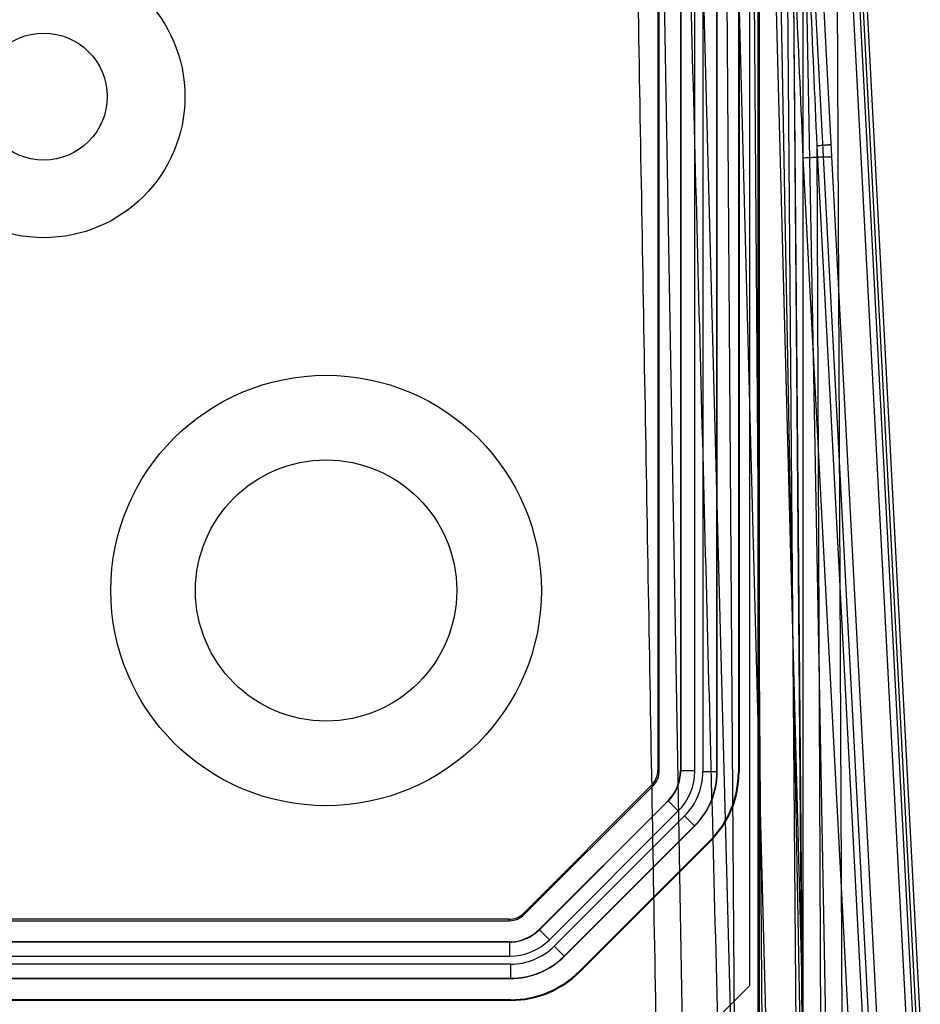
# Model space of a CAD drawing. Header units: millimetres. Extents: x 30 to 245, y 92 to 285.
# Tile 11 of 16: x 177 to 240, y 158 to 228. Entities that reach past the tile are written whole.
import ezdxf

# ---------------------------------------------------------------- set-up
doc = ezdxf.new("R2010")
doc.units = ezdxf.units.MM
doc.header["$LTSCALE"] = 24.676948
doc.layers.get('0').update_dxf_attribs({"linetype": 'CONTINUOUS'})

msp = doc.modelspace()

# ---------------------------------------------------------------- linework, layer by layer
at = {"color": 7, "linetype": 'Continuous'}
for p, q in [((224.422, 253.335), (226.952, 156.712)), ((228.312, 159.325), (228.312, 253.725)), ((232.099, 156.712), (229.569, 253.335)), ((231.215, 253.328), (232.059, 156.721)), ((233.714, 156.712), (231.925, 253.335)), ((232.112, 151.225), (232.112, 253.725)), ((234.332, 253.335), (239.396, 156.712)), ((234.414, 253.328), (234.835, 156.721)), ((239.895, 156.721), (234.832, 253.328)), ((235.039, 253.335), (240.103, 156.712)), ((235.332, 253.346), (240.397, 156.699)), ((231.599, 156.358), (230.816, 252.725)), ((231.216, 252.728), (231.997, 156.473)), ((229.001, 156.047), (229.001, 251.725)), ((228.912, 156.225), (228.901, 250.725)), ((230.113, 250.738), (231.955, 151.225)), ((231.81, 250.738), (237.026, 151.225)), ((232.396, 250.751), (237.612, 151.225)), ((222.006, 243.225), (223.612, 151.225)), ((227.267, 151.225), (226.627, 241.225)), ((229.238, 151.225), (228.574, 241.225)), ((229.612, 151.225), (227.373, 236.725)), ((224.994, 230.98), (224.994, 174.47)), ((225.994, 174.47), (225.994, 230.98)), ((226.012, 174.463), (226.012, 230.987)), ((227.512, 230.987), (227.512, 174.463)), ((227.56, 231.007), (227.56, 174.443)), ((221.801, 230.858), (221.81, 174.589)), ((221.912, 174.546), (221.912, 230.904)), ((223.412, 230.904), (223.412, 174.546)), ((223.43, 230.911), (223.43, 174.539)), ((224.43, 174.539), (224.43, 230.911)), ((233.067, 218.832), (236.61, 151.225)), ((233.067, 218.832), (233.362, 151.225)), ((235.611, 151.225), (232.112, 217.992)), ((221.81, 174.589), (221.912, 174.546)), ((223.43, 174.539), (223.412, 174.546)), ((224.43, 174.539), (223.43, 174.539)), ((225.994, 174.47), (224.994, 174.47)), ((226.012, 174.463), (225.994, 174.47)), ((227.512, 174.463), (227.56, 174.443)), ((221.371, 173.528), (212.31, 164.465)), ((212.351, 164.364), (221.473, 173.486)), ((221.371, 173.528), (221.473, 173.486)), ((222.533, 172.425), (213.412, 163.304)), ((213.419, 163.286), (222.551, 172.418)), ((222.551, 172.418), (222.533, 172.425)), ((222.551, 172.418), (223.258, 171.711)), ((223.258, 171.711), (214.126, 162.579)), ((214.477, 162.131), (223.706, 171.36)), ((223.706, 171.36), (224.413, 170.653)), ((224.413, 170.653), (215.184, 161.424)), ((215.192, 161.406), (224.431, 170.645)), ((224.431, 170.645), (224.413, 170.653)), ((225.491, 169.585), (216.252, 160.346)), ((225.539, 169.565), (216.272, 160.298)), ((225.491, 169.585), (225.539, 169.565)), ((211.249, 164.026), (63.375, 164.026)), ((211.249, 164.026), (211.291, 163.925)), ((212.31, 164.465), (212.351, 164.364)), ((63.333, 163.925), (211.291, 163.925)), ((213.419, 163.286), (213.412, 163.304)), ((214.126, 162.579), (213.419, 163.286)), ((211.298, 162.407), (63.326, 162.407)), ((211.291, 162.425), (63.333, 162.425)), ((211.298, 162.407), (211.291, 162.425)), ((211.298, 162.407), (211.298, 161.407)), ((215.184, 161.424), (214.477, 162.131)), ((63.326, 161.407), (211.298, 161.407)), ((215.192, 161.406), (215.184, 161.424)), ((211.366, 160.843), (63.257, 160.843)), ((211.367, 160.843), (211.366, 159.843)), ((63.25, 159.825), (211.374, 159.825)), ((63.257, 159.843), (211.366, 159.843)), ((211.374, 159.825), (211.366, 159.843)), ((216.252, 160.346), (216.272, 160.298)), ((226.312, 157.325), (228.312, 159.325)), ((211.394, 158.277), (63.23, 158.277)), ((211.374, 158.325), (63.25, 158.325)), ((211.374, 158.325), (211.394, 158.277))]:
    msp.add_line(p, q, dxfattribs=at)
for centre, radius in [((178.312, 222.325), 10), ((178.312, 222.325), 4.5), ((198.312, 187.325), 15.25), ((198.312, 187.325), 9.25)]:
    msp.add_circle(centre, radius, dxfattribs=at)
for centre, radius, start, end in [((220.43, 174.539), 3.999, 314.99993, 0.00007), ((220.596, 174.47), 4.398, 314.99283, 0.00713), ((220.595, 174.471), 5.399, 315.00117, 359.99883), ((211.298, 165.407), 3.999, 269.99993, 315.00007), ((211.367, 165.241), 4.398, 269.99283, 315.00713), ((211.366, 165.242), 5.399, 270.00117, 314.99883)]:
    msp.add_arc(centre, radius, start, end, dxfattribs=at)
for centre, major_axis, ratio, start_param, end_param in [((220.31, 174.589), (1.172, -0.936), 0.999714, -0.111287, 0.673985), ((220.412, 174.546), (1.386, -0.574), 0.999822, -0.392636, 0.392636), ((220.412, 174.547), (2.772, -1.148), 0.999822, -0.392636, 0.392636), ((220.611, 174.464), (-4.99, 2.067), 0.999822, 2.748957, 3.534229), ((220.611, 174.464), (6.376, -2.641), 0.999822, -0.392636, 0.392636), ((220.659, 174.444), (6.376, -2.641), 0.999822, -0.392636, 0.392636), ((211.249, 165.526), (-0.441, 1.434), 0.999663, -3.439972, -2.6547), ((211.291, 165.425), (0.574, -1.386), 0.999822, -0.392636, 0.392636), ((211.29, 165.425), (-1.148, 2.772), 0.999822, -3.534229, -2.748957), ((211.373, 165.226), (-2.067, 4.99), 0.999822, 2.748957, 3.534229), ((211.373, 165.226), (-2.641, 6.376), 0.999822, -3.534229, -2.748957), ((211.393, 165.178), (2.641, -6.376), 0.999822, -0.392636, 0.392636)]:
    msp.add_ellipse(centre, major_axis=major_axis, ratio=ratio, start_param=start_param, end_param=end_param, dxfattribs=at)
for points, knots in [([(223.509, 253.343), (223.791, 242.605), (224.354, 221.128), (225.197, 188.915), (225.759, 167.44), (226.041, 156.702)], [0, 0, 0, 0, 0.333353, 0.666686, 1, 1, 1, 1]), ([(232.112, 217.992), (231.956, 221.583), (231.641, 228.813), (231.163, 239.727), (230.839, 247.049), (230.676, 250.734)], [0, 0, 0, 0, 0.329086, 0.66242, 1, 1, 1, 1]), ([(231.665, 250.729), (231.819, 247.241), (232.128, 240.209), (232.597, 229.577), (232.91, 222.432), (233.067, 218.832)], [0, 0, 0, 0, 0.328056, 0.661391, 1, 1, 1, 1]), ([(221.738, 153.725), (221.564, 163.669), (221.216, 183.558), (220.696, 213.391), (220.348, 233.28), (220.173, 243.225)], [0, 0, 0, 0, 0.333326, 0.66666, 1, 1, 1, 1]), ([(234.064, 218.919), (234.064, 218.919), (234.063, 218.917), (234.06, 218.916), (234.055, 218.915), (234.048, 218.913), (234.039, 218.911), (234.022, 218.909), (233.996, 218.905), (233.959, 218.901), (233.912, 218.896), (233.858, 218.89), (233.795, 218.885), (233.725, 218.879), (233.647, 218.873), (233.562, 218.866), (233.439, 218.857), (233.273, 218.845), (233.137, 218.836), (233.067, 218.832)], [0, 0, 0, 0, 0.001604, 0.004859, 0.01005, 0.017259, 0.026532, 0.037906, 0.067088, 0.104973, 0.15142, 0.206208, 0.269116, 0.339849, 0.417831, 0.502415, 0.592956, 0.789102, 1, 1, 1, 1]), ([(232.112, 217.992), (232.233, 217.998), (232.416, 218.007), (232.661, 218.019), (232.846, 218.028), (233.027, 218.036), (233.201, 218.043), (233.366, 218.05), (233.519, 218.055), (233.656, 218.06), (233.777, 218.063), (233.866, 218.065), (233.928, 218.066), (233.967, 218.067), (234.001, 218.067), (234.03, 218.067), (234.054, 218.067), (234.074, 218.066), (234.089, 218.065), (234.1, 218.064), (234.106, 218.063), (234.108, 218.062), (234.109, 218.062), (234.109, 218.061)], [0, 0, 0, 0, 0.181892, 0.275042, 0.367913, 0.459049, 0.546897, 0.629913, 0.70667, 0.775851, 0.836468, 0.887717, 0.909707, 0.929229, 0.946264, 0.960842, 0.973008, 0.982804, 0.990285, 0.995545, 0.998696, 0.999541, 1, 1, 1, 1]), ([(222.551, 172.418), (222.69, 172.556), (222.94, 172.862), (223.219, 173.383), (223.391, 173.95), (223.43, 174.343), (223.43, 174.539)], [0, 0, 0, 0, 0.249999, 0.5, 0.75, 1, 1, 1, 1]), ([(211.298, 162.407), (211.494, 162.407), (211.887, 162.446), (212.454, 162.618), (212.975, 162.897), (213.281, 163.147), (213.419, 163.286)], [0, 0, 0, 0, 0.249999, 0.5, 0.75, 1, 1, 1, 1])]:
    msp.add_open_spline(points, degree=3, knots=knots, dxfattribs=at)

doc.saveas('drawing.dxf')
